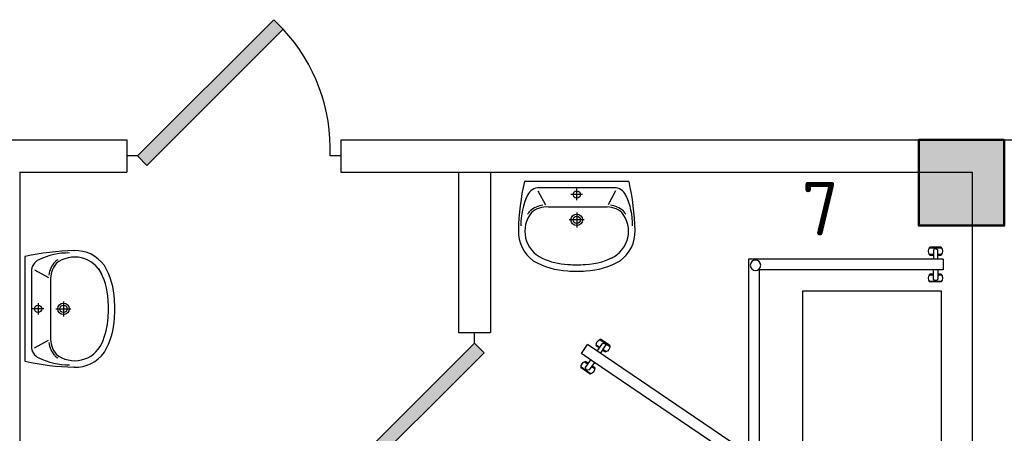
# Model space of a CAD drawing. Header units: millimetres. Extents: x 151654 to 877351, y 70322 to 154322.
# Tile 20 of 173: x 229772 to 234372, y 96367 to 98300. Entities that reach past the tile are written whole.
import ezdxf

# ---------------------------------------------------------------- set-up
doc = ezdxf.new("R2010")
doc.units = ezdxf.units.MM
doc.layers.add('kolonn', color=7, linetype='Continuous')
doc.layers.add('su', color=7, linetype='Continuous')
doc.layers.add('технологич.о', color=152, linetype='Continuous', lineweight=30)
doc.styles.add('GOST', font='isocpeur.ttf')

# ---------------------------------------------------------------- blocks, each defined once
blk = doc.blocks.new('ghsdd')
at = {"ltscale": 50, "true_color": 0x757575}
h = blk.add_hatch(color=8, dxfattribs=at)
h.paths.add_polyline_path([(0, 200), (-200, 200), (-200, 0), (0, 0)])
h.paths.add_polyline_path([(200, 0), (200, 200), (0, 200), (0, 0)])
h.paths.add_polyline_path([(0, 0), (-200, 0), (-200, -200), (0, -200)])
h.paths.add_polyline_path([(0, 0), (0, -200), (200, -200), (200, 0)])
at = {"lineweight": 50, "ltscale": 50}
blk.add_lwpolyline([(200, 200), (200, -200), (-200, -200), (-200, 200), (200, 200)], dxfattribs=at)
blk = doc.blocks.new('jfgjhsdf')
blk.add_hatch(color=1).paths.add_polyline_path([(-592.6, 730.9), (-636.7, 686.7), (0, 50), (44.2, 94.2)])
at = {"color": 1}
for p, q in [((0, 1000), (0, 950)), ((0, 50), (0, 0))]:
    blk.add_line(p, q, dxfattribs=at)
blk.add_lwpolyline([(0, 50), (-636.7, 686.7), (-592.6, 730.9), (44.2, 94.2), (0, 50)], dxfattribs=at)
blk.add_arc((-33.5, 129.6), 821.1, 87.662, 132.9147, dxfattribs=at)
blk = doc.blocks.new('76')
at = {"layer": 'технологич.о', "ltscale": 2}
for points in [[(8079674.2, 414626.8), (8081624.2, 414626.8), (8081624.2, 413976.8), (8079674.2, 413976.8)], [(8080108.5, 414626.8), (8079674.2, 414626.8), (8079674.2, 413976.8), (8080108.5, 413976.8)]]:
    blk.add_lwpolyline(points, close=True, dxfattribs=at)
blk = doc.blocks.new('197')
at = {"layer": 'технологич.о', "ltscale": 2, "extrusion": (-0.000274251, 1.69962e-16, 1)}
for p, q in [((-572714.3, 452764.4, -157.2), (-572763.9, 452793.2, -157.2)), ((-572759.9, 452794.6, -157.2), (-572714.6, 452768.5, -157.2)), ((-572759.9, 452794.6, -157.2), (-572714.6, 452768.5, -157.2)), ((-572797.3, 452751.8, -157.2), (-572822.3, 452708.5, -157.2)), ((-572763, 452758.6, -157.2), (-572778.6, 452767.6, -157.2)), ((-572764.7, 452755.7, -157.2), (-572777.9, 452763.4, -157.2)), ((-572777.9, 452763.4, -157.2), (-572764.7, 452755.7, -157.2)), ((-572774.5, 452738.7, -157.2), (-572753, 452776, -157.2)), ((-572735.7, 452766.1, -157.2), (-572757.3, 452728.7, -157.2)), ((-572732.7, 452737.3, -157.2), (-572747.4, 452745.8, -157.2)), ((-572747.4, 452745.8, -157.2), (-572732.7, 452737.3, -157.2)), ((-572728.9, 452739, -157.2), (-572745.7, 452748.7, -157.2)), ((-572799.5, 452695.4, -157.2), (-572821.1, 452658, -157.2)), ((-572791.6, 452630.3, -157.2), (-572841.4, 452658.9, -157.2)), ((-572840.7, 452654.7, -157.2), (-572795.4, 452628.6, -157.2)), ((-572840.7, 452654.7, -157.2), (-572795.4, 452628.6, -157.2)), ((-572811, 452675.4, -157.2), (-572826.6, 452684.5, -157.2)), ((-572809.4, 452678.3, -157.2), (-572822.6, 452686, -157.2)), ((-572822.6, 452686, -157.2), (-572809.4, 452678.3, -157.2)), ((-572803.8, 452648.1, -157.2), (-572782.3, 452685.4, -157.2)), ((-572777, 452655.7, -157.2), (-572793.8, 452665.4, -157.2)), ((-572777.4, 452659.8, -157.2), (-572792.1, 452668.3, -157.2)), ((-572792.1, 452668.3, -157.2), (-572777.4, 452659.8, -157.2))]:
    blk.add_line(p, q, dxfattribs=at)
at = {"layer": 'технологич.о', "ltscale": 2}
for p, q in [((-571594.7, 451624.4, -156.9), (-571651.9, 451620.4, -156.9)), ((-571631.8, 451592.3, -156.9), (-571649.7, 451590.9, -156.9)), ((-571649.4, 451623.9, -156.9), (-571597.3, 451627.7, -156.9)), ((-571649.4, 451623.9, -156.9), (-571597.3, 451627.7, -156.9)), ((-571631.5, 451589, -156.9), (-571646.8, 451587.9, -156.9)), ((-571646.8, 451587.9, -156.9), (-571631.5, 451589, -156.9)), ((-571630.1, 451569.3, -156.9), (-571633.2, 451612.3, -156.9)), ((-571613.4, 451613.8, -156.9), (-571610.2, 451570.8, -156.9)), ((-571592.6, 451595.2, -156.9), (-571611.9, 451593.8, -156.9)), ((-571594.7, 451591.7, -156.9), (-571611.7, 451590.4, -156.9)), ((-571611.7, 451590.4, -156.9), (-571594.7, 451591.7, -156.9)), ((-571624.6, 451496.4, -156.9), (-571642.5, 451495.1, -156.9)), ((-571624.8, 451499.7, -156.9), (-571640.1, 451498.5, -156.9)), ((-571640.1, 451498.5, -156.9), (-571624.8, 451499.7, -156.9)), ((-571626.4, 451519.4, -156.9), (-571623, 451476.4, -156.9)), ((-571603.1, 451477.9, -156.9), (-571606.5, 451520.9, -156.9)), ((-571588, 451502.6, -156.9), (-571604.9, 451501.3, -156.9)), ((-571604.9, 451501.3, -156.9), (-571588, 451502.6, -156.9)), ((-571585.3, 451499.4, -156.9), (-571604.7, 451497.9, -156.9)), ((-571583.1, 451470.2, -156.9), (-571640.2, 451465.6, -156.9)), ((-571637.3, 451462.6, -156.9), (-571585.2, 451466.6, -156.9)), ((-571637.3, 451462.6, -156.9), (-571585.2, 451466.6, -156.9))]:
    blk.add_line(p, q, dxfattribs=at)
at = {"layer": 'технологич.о', "ltscale": 2, "extrusion": (-0.000274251, 1.69962e-16, 1), "elevation": -0.1}
for points in [[(-572797.3, 452751.8), (-572009.2, 452296.8), (-572464.2, 451508.7), (-571556.6, 451574.8)], [(-572822.3, 452708.5), (-572077.5, 452278.5), (-572554.7, 451452), (-571610.3, 451520.8), (-571553, 451524.9), (-571556.6, 451574.8)]]:
    blk.add_lwpolyline(points, dxfattribs=at)
at = {"layer": 'технологич.о', "ltscale": 2}
blk.add_circle((-572051.7, 452288.5), 24.2, dxfattribs=at)
at = {"layer": 'технологич.о', "ltscale": 2, "extrusion": (-0.000274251, 1.69962e-16, 1)}
for centre, radius, start, end in [((-572753, 452769.8, -0.1), 25.8, 105.5804, 194.4196), ((-572753, 452769.8, -0.1), 25.8, 105.5804, 115.0271), ((-572746.7, 452766.9, -0.1), 11.1, 355.6745, 124.3255), ((-572753, 452769.8, -0.1), 25.8, 184.9729, 194.4196), ((-572742.8, 452763.9, -0.1), 28.5, 290.72, 9.28), ((-572742.8, 452763.9, -0.1), 28.5, 290.72, 299.109), ((-572742.8, 452763.9, -0.1), 28.5, 0.891, 9.28), ((-572815.7, 452661.1, -0.1), 25.8, 105.5804, 194.4196), ((-572815.7, 452661.1, -0.1), 25.8, 184.9729, 194.4196), ((-572815.7, 452661.1, -0.1), 25.8, 105.5804, 115.0271), ((-572810.1, 452657.2, -0.1), 11.1, 175.6745, 304.3255), ((-572805.5, 452655.2, -0.1), 28.5, 290.72, 9.28), ((-572805.5, 452655.2, -0.1), 28.5, 0.891, 9.28), ((-572805.5, 452655.2, -0.1), 28.5, 290.72, 299.109)]:
    blk.add_arc(centre, radius, start, end, dxfattribs=at)
at = {"layer": 'технологич.о', "ltscale": 2}
for centre, radius, start, end in [((-571629.7, 451607.2, -156.9), 25.8, 139.7459, 228.5852), ((-571629.7, 451607.2, -156.9), 25.8, 139.7459, 149.1927), ((-571629.7, 451607.2, -156.9), 25.8, 219.1384, 228.5852), ((-571623, 451608.3, -156.9), 11.1, 29.84, 158.491), ((-571618, 451608.1, -156.9), 28.5, 324.8855, 43.4455), ((-571618, 451608.1, -156.9), 28.5, 35.0565, 43.4455), ((-571618, 451608.1, -156.9), 28.5, 324.8855, 333.2745), ((-571620.3, 451482, -156.9), 25.8, 140.0259, 228.8652), ((-571620.3, 451482, -156.9), 25.8, 140.0259, 149.4726), ((-571608.6, 451482.9, -156.9), 28.5, 325.1655, 43.7255), ((-571608.6, 451482.9, -156.9), 28.5, 35.3365, 43.7255), ((-571620.3, 451482, -156.9), 25.8, 219.4184, 228.8652), ((-571613.4, 451481.9, -156.9), 11.1, 210.12, 338.771), ((-571608.6, 451482.9, -156.9), 28.5, 325.1655, 333.5545)]:
    blk.add_arc(centre, radius, start, end, dxfattribs=at)
blk = doc.blocks.new('UM_8')
for p, q in [((243.8, 0), (-243.8, 0)), ((-181.9, -45.1), (-146.4, -110)), ((175.3, -30), (-175.3, -30)), ((0, -88.2), (0, -34.2)), ((181.9, -45.1), (146.4, -110)), ((27, -61.2), (-27, -61.2)), ((141.9, -120), (-131.7, -120)), ((35, -180), (-35, -180)), ((0, -145), (0, -215))]:
    blk.add_line(p, q)
for centre, radius in [((0, -61.2), 17), ((0, -180), 27), ((0, -180), 17)]:
    blk.add_circle(centre, radius)
for centre, radius, start, end in [((-243.8, -0.5), 0.5, 90, 167.3206), ((243.8, -0.5), 0.5, 12.6794, 90), ((894.4, -256.6), 1167.2, 167.3206, 178.6525), ((-175.3, -90), 60, 90, 154.5977), ((175.3, -90), 60, 25.4023, 90), ((-894.4, -256.6), 1167.2, 1.3475, 12.6794), ((68.3, -205.7), 329.7, 154.5977, 180.3349), ((-68.3, -205.7), 329.7, 359.6651, 25.4023), ((-139.3, -232.3), 122.5, 98.7111, 129.9424), ((-139.3, -232.3), 112.5, 86.1548, 129.9424), ((139.3, -232.3), 112.5, 50.0576, 93.8452), ((139.3, -232.3), 122.5, 50.0576, 81.2889), ((-104, -232.9), 138.3, 141.0504, 245.2718), ((-104, -232.9), 148.3, 141.0504, 147.7493), ((104, -232.9), 138.3, 294.7282, 38.9496), ((104, -232.9), 148.3, 32.2507, 38.9496), ((-103.7, -234.1), 168.9, 178.312, 234.1043), ((-273, -229.1), 0.5, 358.312, 358.6525), ((103.7, -234.1), 168.9, 305.8957, 1.688), ((273, -229.1), 0.5, 181.3475, 181.688), ((-27.2, -71.3), 317.3, 244.8898, 267.5368), ((27.2, -71.3), 317.3, 272.4632, 300.3552), ((-27.2, -71.3), 347.3, 239.6448, 267.5368), ((0, 80.1), 470.1, 265.1692, 274.8308), ((27.2, -71.3), 347.3, 272.4632, 300.3552), ((0, 80.1), 500.1, 265.1692, 274.8308)]:
    blk.add_arc(centre, radius, start, end)

msp = doc.modelspace()

# ---------------------------------------------------------------- linework, layer by layer
at = {"lineweight": 30}
for p, q in [((228872.2, 97738.4), (230272.2, 97738.4)), ((230272.2, 97738.4), (230272.2, 97588.4)), ((231272.2, 97738.4), (231272.2, 97588.4)), ((231272.2, 97738.4), (237172.2, 97738.4)), ((229772.2, 97588.4), (229772.2, 92938.4)), ((229772.2, 97588.4), (230272.2, 97588.4)), ((231272.2, 97588.4), (234222.2, 97588.4)), ((231822.2, 97588.4), (231822.2, 96838.4)), ((231972.2, 97588.4), (231972.2, 96838.4)), ((234222.2, 97588.4), (234222.2, 92938.4)), ((231822.2, 96838.4), (231972.2, 96838.4))]:
    msp.add_line(p, q, dxfattribs=at)

# ---------------------------------------------------------------- block references
at = {"rotation": 270}
msp.add_blockref('jfgjhsdf', (230272.2, 97663.4), dxfattribs=at)
at = {"xscale": -1, "rotation": 180}
msp.add_blockref('jfgjhsdf', (231897.2, 96838.4), dxfattribs=at)
at = {"layer": 'kolonn'}
msp.add_blockref('ghsdd', (234172.2, 97538.4), dxfattribs=at)
at = {"layer": 'su'}
msp.add_blockref('UM_8', (232374.5, 97544.8), dxfattribs=at)
at = {"layer": 'su', "rotation": 90}
msp.add_blockref('UM_8', (229796.8, 96948.9), dxfattribs=at)
at = {"layer": 'технологич.о', "ltscale": 2, "extrusion": (-0.000237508, 0.000137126, 1), "xscale": -1, "rotation": 330.0000008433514}
msp.add_blockref('197', (-488345.7, -8515.1, 16.2), dxfattribs=at)
at = {"layer": 'технологич.о', "color": 234, "extrusion": (-1.96295e-18, 0.022179, 0.999754), "xscale": -1, "rotation": 89.99999998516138}
msp.add_blockref('76', (180548, 7984615, 2053.4), dxfattribs=at)

# ---------------------------------------------------------------- texts
at = {"style": 'GOST'}
msp.add_text('7', height=250, dxfattribs=at).set_placement((233425.2, 97292.5, -98.7))

doc.saveas('drawing.dxf')
